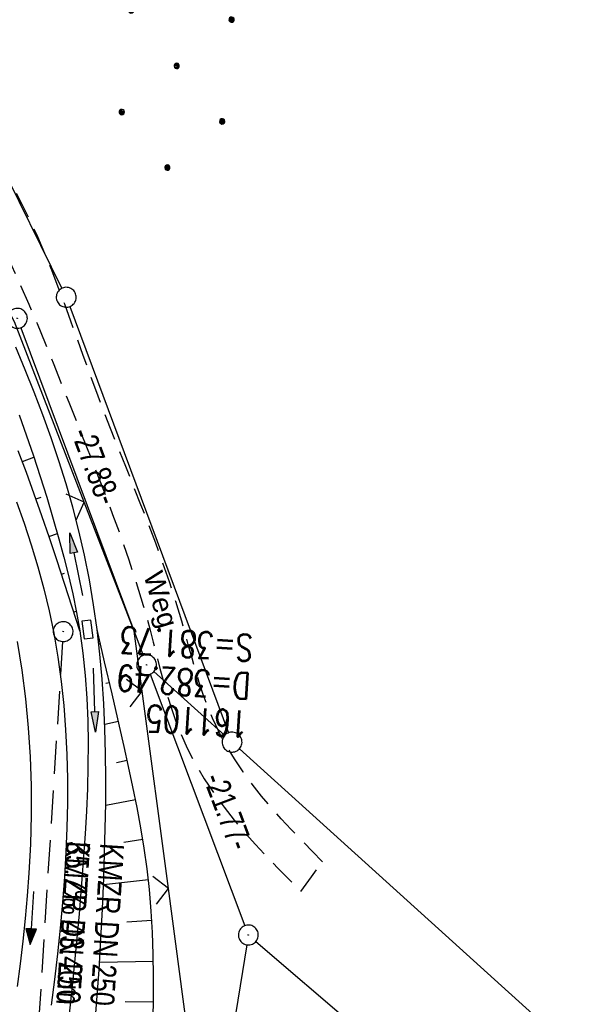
# Model space of a CAD drawing. Extents: x 510932 to 511602, y 463659 to 464636.
# Tile 51 of 81: x 511445 to 511488, y 464140 to 464215. Entities that reach past the tile are written whole.
import ezdxf

# ---------------------------------------------------------------- set-up
doc = ezdxf.new("R2010")
doc.units = 0
doc.header["$LTSCALE"] = 10
doc.header["$MEASUREMENT"] = 0
for name, pattern in [('AUSGEZOGEN', [0]), ('LT00', [0]), ('LT11', [0.3, 0.2, -0.1]), ('STRICHLINIE2', [0.375, 0.25, -0.125])]:
    doc.linetypes.add(name, pattern=pattern)
doc.layers.get('0').update_dxf_attribs({"linetype": 'LT00'})
for name, color, linetype in [('--EK_FBR', 1, 'LT00'), ('--EK_Halt-Pfeil', 4, 'LT00'), ('--EK_Haltung', 7, 'STRICHLINIE2'), ('--EK_Haltung-Text', 140, 'LT00'), ('--EK_Schacht-Text', 5, 'LT00'), ('--EL_DFK_AB_L', 21, 'LT00'), ('--EL_DFK_AB_P', 7, 'LT00'), ('--EL_Halt-Pfeil', 4, 'LT00'), ('--EL_Haltung', 182, 'STRICHLINIE2'), ('--EL_Haltung-Text', 182, 'LT00'), ('ABSTAND', 8, 'LT00'), ('DFK_AB_L', 21, 'LT00'), ('DFK_AB_P', 7, 'LT00'), ('DFK_GZPKT', 250, 'LT00'), ('DFK_KATASTER', 250, 'LT00'), ('DFK_NUTZUNG', 250, 'LT00'), ('FELDWEG_TEXT', 1, 'Continuous'), ('PFEIL', 140, 'AUSGEZOGEN'), ('V104_AFBR_BAB', 250, 'LT00'), ('V104_BOESCH', 250, 'LT00'), ('V104_BOSCHUNG', 250, 'LT00'), ('V104_ERDWEG', 250, 'LT11'), ('V104_GRABEN', 250, 'LT00'), ('V104_KA_PRUF', 182, 'LT00'), ('V104_LD_MARK', 250, 'LT00'), ('V104_SINKK', 182, 'LT00'), ('V104_ZAUN', 40, 'LT00')]:
    doc.layers.add(name, color=color, linetype=linetype)
doc.styles.add('Beschrift', font='ARIAL.TTF')
doc.styles.add('Haltungsbeschriftung', font='ARIAL.TTF', dxfattribs={"width": 0.75})
doc.styles.add('schachtbeschriftung', font='romans.shx', dxfattribs={"width": 0.75, "height": 2})
doc.styles.get("Standard").update_dxf_attribs({"font": 'ARIAL.TTF'})

# ---------------------------------------------------------------- blocks, each defined once
blk = doc.blocks.new('SYMB7010')
at = {"color": 0, "linetype": 'ByBlock'}
for points in [[(-0.031408, 0.499213), (-0.093728, 0.49134), (-0.15457, 0.475719), (-0.212975, 0.452595), (-0.268021, 0.422333), (-0.31884, 0.385411), (-0.36463, 0.342411), (-0.40467, 0.29401), (-0.438329, 0.240973), (-0.465074, 0.184136), (-0.484486, 0.124395), (-0.496256, 0.062692), (-0.5002, 0)], [(0.5002, 0), (0.496256, 0.062692), (0.484485, 0.124395), (0.465074, 0.184136), (0.438329, 0.240973), (0.40467, 0.29401), (0.36463, 0.342411), (0.31884, 0.385411), (0.268021, 0.422333), (0.212975, 0.452595), (0.15457, 0.475719), (0.093728, 0.49134), (0.031408, 0.499213), (-0.031408, 0.499213)], [(-0.5002, 0), (-0.496256, -0.062692), (-0.484486, -0.124395), (-0.465075, -0.184136), (-0.438329, -0.240973), (-0.404671, -0.29401), (-0.36463, -0.342411), (-0.31884, -0.385411), (-0.268021, -0.422333), (-0.212975, -0.452595), (-0.154571, -0.475719), (-0.093728, -0.49134), (-0.031408, -0.499213), (0.031408, -0.499213)], [(0.031408, -0.499213), (0.093728, -0.491341), (0.15457, -0.475719), (0.212975, -0.452595), (0.268021, -0.422333), (0.31884, -0.385411), (0.36463, -0.342411), (0.404671, -0.294011), (0.438329, -0.240974), (0.465075, -0.184136), (0.484486, -0.124395), (0.496256, -0.062692), (0.500201, 0)]]:
    blk.add_lwpolyline(points, dxfattribs=at)
blk = doc.blocks.new('SYMB0003')
at = {"color": 0, "linetype": 'ByBlock'}
for p, q in [((-0.015712, 0), (0.010166, 0.012015)), ((0, -0.021257), (-0.015712, 0)), ((0.010166, 0.012015), (0, -0.021257))]:
    blk.add_line(p, q, dxfattribs=at)
for points in [[(-0.031395, 0.499013), (-0.093691, 0.491144), (-0.154509, 0.475528), (-0.21289, 0.452414), (-0.267913, 0.422164), (-0.318712, 0.385257), (-0.364484, 0.342274), (-0.404509, 0.293893), (-0.438154, 0.240877), (-0.464888, 0.184062), (-0.484292, 0.124345), (-0.496058, 0.062667), (-0.5, 0)], [(0.5, 0), (0.496057, 0.062667), (0.484292, 0.124345), (0.464888, 0.184062), (0.438153, 0.240877), (0.404509, 0.293893), (0.364484, 0.342274), (0.318712, 0.385257), (0.267913, 0.422164), (0.21289, 0.452414), (0.154509, 0.475528), (0.093691, 0.491144), (0.031395, 0.499013), (-0.031395, 0.499013)], [(-0.5, 0), (-0.496058, -0.062667), (-0.484292, -0.124345), (-0.464888, -0.184062), (-0.438154, -0.240877), (-0.404509, -0.293893), (-0.364485, -0.342274), (-0.318712, -0.385257), (-0.267914, -0.422164), (-0.21289, -0.452414), (-0.154509, -0.475529), (-0.093691, -0.491144), (-0.031395, -0.499014), (0.031395, -0.499014)], [(0.031395, -0.499014), (0.093691, -0.491144), (0.154509, -0.475529), (0.21289, -0.452414), (0.267914, -0.422164), (0.318712, -0.385257), (0.364485, -0.342274), (0.404509, -0.293893), (0.438154, -0.240877), (0.464889, -0.184062), (0.484292, -0.124345), (0.496058, -0.062667), (0.5, 0)]]:
    blk.add_lwpolyline(points, dxfattribs=at)
blk = doc.blocks.new('Ackerland7')
at = {"layer": 'DFK_NUTZUNG', "color": 0, "linetype": 'ByBlock'}
for p, q in [((-4, 3.928), (-4, 3.67)), ((-3.95, 3.628), (-3.95, 3.97)), ((-3.9, 3.99), (-3.9, 3.607)), ((-3.85, 3.601), (-3.85, 3.997)), ((-3.8, 3.99), (-3.8, 3.607)), ((-3.75, 3.628), (-3.75, 3.97)), ((-3.7, 3.928), (-3.7, 3.67)), ((-3.65, 3.798), (-3.65, 3.8)), ((3.7, 3.929), (3.7, 3.671)), ((3.75, 3.629), (3.75, 3.971)), ((3.8, 3.992), (3.8, 3.608)), ((3.85, 3.602), (3.85, 3.998)), ((3.9, 3.992), (3.9, 3.608)), ((3.95, 3.629), (3.95, 3.971)), ((4, 3.929), (4, 3.671)), ((4.05, 3.799), (4.05, 3.801)), ((-7.85, 0.129), (-7.85, -0.129)), ((-7.8, -0.171), (-7.8, 0.171)), ((-7.75, 0.192), (-7.75, -0.192)), ((-7.7, -0.198), (-7.7, 0.198)), ((-7.65, 0.192), (-7.65, -0.192)), ((-7.6, -0.171), (-7.6, 0.171)), ((-7.55, 0.129), (-7.55, -0.129)), ((-7.5, -0.001), (-7.5, 0.001)), ((-0.15, 0.129), (-0.15, -0.129)), ((-0.1, -0.171), (-0.1, 0.171)), ((-0.05, 0.192), (-0.05, -0.192)), ((0, -0.198), (0, 0.198)), ((0.05, 0.192), (0.05, -0.192)), ((0.1, -0.171), (0.1, 0.171)), ((0.15, 0.129), (0.15, -0.129)), ((0.2, -0.001), (0.2, 0.001)), ((7.55, 0.129), (7.55, -0.129)), ((7.6, -0.171), (7.6, 0.171)), ((7.65, 0.192), (7.65, -0.192)), ((7.7, -0.198), (7.7, 0.198)), ((7.75, 0.192), (7.75, -0.192)), ((7.8, -0.171), (7.8, 0.171)), ((7.85, 0.129), (7.85, -0.129)), ((7.9, -0.001), (7.9, 0.001)), ((-4, -3.671), (-4, -3.929)), ((-3.95, -3.971), (-3.95, -3.629)), ((-3.9, -3.608), (-3.9, -3.992)), ((-3.85, -3.998), (-3.85, -3.602)), ((-3.8, -3.608), (-3.8, -3.992)), ((-3.75, -3.971), (-3.75, -3.629)), ((-3.7, -3.671), (-3.7, -3.929)), ((3.7, -3.671), (3.7, -3.929)), ((3.75, -3.971), (3.75, -3.629)), ((3.8, -3.608), (3.8, -3.992)), ((3.85, -3.998), (3.85, -3.602)), ((3.9, -3.608), (3.9, -3.992)), ((3.95, -3.971), (3.95, -3.629)), ((4, -3.671), (4, -3.929)), ((-3.65, -3.801), (-3.65, -3.799)), ((4.05, -3.801), (4.05, -3.799))]:
    blk.add_line(p, q, dxfattribs=at)
for points in [[(-3.65, 3.799), (-3.67, 3.886), (-3.725, 3.955), (-3.805, 3.994), (-3.894, 3.994), (-3.975, 3.955), (-4.03, 3.886), (-4.05, 3.799), (-4.03, 3.712), (-3.975, 3.642), (-3.894, 3.604), (-3.805, 3.604), (-3.725, 3.642), (-3.67, 3.712), (-3.65, 3.799)], [(4.05, 3.8), (4.03, 3.887), (3.975, 3.956), (3.894, 3.995), (3.805, 3.995), (3.725, 3.956), (3.67, 3.887), (3.65, 3.8), (3.67, 3.713), (3.725, 3.644), (3.805, 3.605), (3.894, 3.605), (3.975, 3.644), (4.03, 3.713), (4.05, 3.8)], [(-7.5, 0), (-7.52, 0.087), (-7.575, 0.156), (-7.655, 0.195), (-7.744, 0.195), (-7.825, 0.156), (-7.88, 0.087), (-7.9, 0)], [(0.2, 0), (0.18, 0.087), (0.125, 0.156), (0.045, 0.195), (-0.044, 0.195), (-0.125, 0.156), (-0.18, 0.087), (-0.2, 0)], [(-0.2, 0), (-0.18, -0.087), (-0.125, -0.156), (-0.044, -0.195), (0.045, -0.195), (0.125, -0.156), (0.18, -0.087), (0.2, 0)], [(7.9, 0), (7.88, 0.087), (7.825, 0.156), (7.744, 0.195), (7.655, 0.195), (7.575, 0.156), (7.52, 0.087), (7.5, 0)], [(7.5, 0), (7.52, -0.087), (7.575, -0.156), (7.655, -0.195), (7.744, -0.195), (7.825, -0.156), (7.88, -0.087), (7.9, 0)], [(-7.9, 0), (-7.88, -0.087), (-7.825, -0.156), (-7.744, -0.195), (-7.655, -0.195), (-7.575, -0.156), (-7.52, -0.087), (-7.5, 0)], [(-3.65, -3.8), (-3.67, -3.713), (-3.725, -3.644), (-3.805, -3.605), (-3.894, -3.605), (-3.975, -3.644), (-4.03, -3.713), (-4.05, -3.8), (-4.03, -3.887), (-3.975, -3.956), (-3.894, -3.995), (-3.805, -3.995), (-3.725, -3.956), (-3.67, -3.887), (-3.65, -3.8)], [(4.05, -3.8), (4.03, -3.713), (3.975, -3.644), (3.894, -3.605), (3.805, -3.605), (3.725, -3.644), (3.67, -3.713), (3.65, -3.8), (3.67, -3.887), (3.725, -3.956), (3.805, -3.995), (3.894, -3.995), (3.975, -3.956), (4.03, -3.887), (4.05, -3.8)]]:
    blk.add_lwpolyline(points, dxfattribs=at)
blk = doc.blocks.new('Pfreil3')
at = {"layer": 'PFEIL'}
blk.add_hatch(color=256, dxfattribs=at).paths.add_polyline_path([(-1.549, 0.273), (-1.549, -0.273), (0, 0)])
for p, q in [((-1.549, 0), (-4.831, 0)), ((-1.549, -0.273), (-1.549, 0.273)), ((-1.549, 0.273), (0, 0)), ((0, 0), (-1.549, -0.273))]:
    blk.add_line(p, q, dxfattribs=at)
blk = doc.blocks.new('SYMB0024')
at = {"color": 0, "linetype": 'ByBlock'}
for p, q in [((-0.5, 0.5), (0, 0)), ((0, 0), (0.5, 0.5))]:
    blk.add_line(p, q, dxfattribs=at)
blk = doc.blocks.new('SYMB0652')
at = {"color": 0, "linetype": 'ByBlock'}
blk.add_lwpolyline([(-0.15, -0.075), (0.15, -0.075), (0.15, 0.075), (-0.15, 0.075), (-0.15, -0.075)], dxfattribs=at)
blk = doc.blocks.new('SYMB0070')
at = {"color": 0, "linetype": 'ByBlock'}
for p, q in [((-0.5, 0), (0.2, 0)), ((0.5, 0), (0.2, 0.1)), ((0.2, 0.1), (0.2, 0)), ((0.468, 0), (0.21, 0.086)), ((0.21, 0.086), (0.21, -0.086)), ((0.21, -0.086), (0.468, 0)), ((0.22, -0.072), (0.437, 0)), ((0.23, -0.058), (0.405, 0)), ((0.24, -0.045), (0.374, 0)), ((0.342, 0), (0.25, 0.031)), ((0.25, 0.031), (0.25, -0.031)), ((0.25, -0.031), (0.342, 0)), ((0.26, -0.017), (0.31, 0)), ((0.27, -0.003), (0.279, 0))]:
    blk.add_line(p, q, dxfattribs=at)
for points in [[(0.2, 0), (0.2, -0.1), (0.5, 0)], [(0.437, 0), (0.22, 0.072), (0.22, -0.072)], [(0.405, 0), (0.23, 0.058), (0.23, -0.058)], [(0.374, 0), (0.24, 0.045), (0.24, -0.045)], [(0.31, 0), (0.26, 0.017), (0.26, -0.017)], [(0.279, 0), (0.27, 0.003), (0.27, -0.003)]]:
    blk.add_lwpolyline(points, dxfattribs=at)

msp = doc.modelspace()

# ---------------------------------------------------------------- linework, layer by layer
at = {"layer": '--EK_FBR'}
msp.add_lwpolyline([(511444.847, 464178.168), (511445.419, 464176.541), (511445.954, 464174.903), (511446.447, 464173.256), (511446.896, 464171.598), (511447.296, 464169.929), (511447.644, 464168.249), (511447.956, 464166.442), (511448.208, 464164.623), (511448.403, 464162.795), (511448.545, 464160.96), (511448.637, 464159.119), (511448.682, 464157.274), (511448.684, 464155.428), (511448.645, 464153.581), (511448.57, 464151.735), (511448.462, 464149.893), (511448.314, 464147.948), (511448.137, 464146.008), (511447.933, 464144.072), (511447.707, 464142.14), (511447.463, 464140.211)], dxfattribs=at)
at = {"layer": '--EK_Haltung'}
msp.add_line((511448.312, 464167.623), (511445.685, 464125.803), dxfattribs=at)
at = {"layer": '--EL_DFK_AB_L'}
for p, q in [((511445.172, 464191.287), (511454.388, 464166.573)), ((511454.914, 464165.168), (511462.056, 464146.202)), ((511462.199, 464144.76), (511456.151, 464107.77))]:
    msp.add_line(p, q, dxfattribs=at)
at = {"layer": '--EL_Haltung'}
msp.add_line((511448.312, 464167.623), (511445.685, 464125.803), dxfattribs=at)
at = {"layer": 'DFK_AB_L'}
for p, q in [((511445.172, 464191.287), (511454.388, 464166.573)), ((511454.914, 464165.168), (511462.056, 464146.202)), ((511462.199, 464144.76), (511456.151, 464107.77))]:
    msp.add_line(p, q, dxfattribs=at)
at = {"layer": 'DFK_KATASTER'}
for p, q in [((511442.942, 464205.027), (511448.258, 464194.253)), ((511448.852, 464192.877), (511460.828, 464160.742)), ((511455.206, 464165.366), (511460.534, 464160.543)), ((511503.024, 464122.123), (511461.647, 464159.537)), ((511462.89, 464145.013), (511519.57, 464096.557))]:
    msp.add_line(p, q, dxfattribs=at)
at = {"layer": 'V104_AFBR_BAB'}
msp.add_lwpolyline([(511444.847, 464178.168), (511445.419, 464176.541), (511445.954, 464174.903), (511446.447, 464173.256), (511446.896, 464171.598), (511447.296, 464169.929), (511447.644, 464168.249), (511447.956, 464166.442), (511448.208, 464164.623), (511448.403, 464162.795), (511448.545, 464160.96), (511448.637, 464159.119), (511448.682, 464157.274), (511448.684, 464155.428), (511448.645, 464153.581), (511448.57, 464151.735), (511448.462, 464149.893), (511448.314, 464147.948), (511448.137, 464146.008), (511447.933, 464144.072), (511447.707, 464142.14), (511447.463, 464140.211)], dxfattribs=at)
at = {"layer": 'V104_BOESCH'}
for points in [[(511449.61, 464168.422), (511449.033, 464170.213), (511448.454, 464172.003), (511447.87, 464173.792), (511447.322, 464175.446), (511446.762, 464177.096), (511446.186, 464178.74), (511445.588, 464180.377), (511444.964, 464182.004)], [(511455.132, 464139.121), (511455.167, 464140.762), (511455.177, 464142.403), (511455.156, 464144.041), (511455.1, 464145.678), (511455.004, 464147.31), (511454.863, 464148.939), (511454.683, 464150.491), (511454.464, 464152.038), (511454.209, 464153.582), (511453.926, 464155.122), (511453.618, 464156.659), (511453.291, 464158.193), (511452.952, 464159.724), (511452.604, 464161.253), (511452.045, 464163.681), (511451.482, 464166.105), (511450.916, 464168.527)]]:
    msp.add_lwpolyline(points, dxfattribs=at)
at = {"layer": 'V104_BOSCHUNG'}
for p, q in [((511445.282, 464181.186), (511446.16, 464181.522)), ((511446.314, 464178.38), (511446.695, 464178.517)), ((511447.287, 464175.55), (511447.923, 464175.765)), ((511448.227, 464172.702), (511448.46, 464172.779)), ((511449.15, 464169.85), (511449.345, 464169.913)), ((511451.169, 464167.443), (511451.047, 464167.415)), ((511451.85, 464164.521), (511451.585, 464164.461)), ((511452.525, 464161.598), (511451.489, 464161.363)), ((511453.188, 464158.663), (511452.376, 464158.488)), ((511453.812, 464155.701), (511451.564, 464155.269)), ((511454.358, 464152.7), (511452.932, 464152.478)), ((511454.785, 464149.656), (511451.404, 464149.283)), ((511455.052, 464146.582), (511453.162, 464146.462)), ((511455.166, 464143.494), (511451.107, 464143.422)), ((511455.162, 464140.43), (511453.031, 464140.458))]:
    msp.add_line(p, q, dxfattribs=at)
at = {"layer": 'V104_ERDWEG', "flags": 128}
for points in [[(511467.914, 464151.017), (511467.123, 464151.821), (511466.336, 464152.629), (511465.557, 464153.444), (511464.792, 464154.271), (511464.044, 464155.114), (511463.318, 464155.976), (511462.618, 464156.861), (511461.927, 464157.803), (511461.274, 464158.775), (511460.667, 464159.773), (511460.11, 464160.799), (511459.611, 464161.849), (511459.246, 464162.733), (511458.917, 464163.63), (511458.617, 464164.539), (511458.338, 464165.455), (511458.074, 464166.379), (511457.819, 464167.305), (511457.563, 464168.232), (511457.301, 464169.156), (511456.851, 464170.642), (511456.371, 464172.117), (511455.864, 464173.58), (511455.334, 464175.037), (511454.786, 464176.485), (511454.225, 464177.93), (511453.655, 464179.371), (511453.08, 464180.812), (511452.503, 464182.253), (511451.93, 464183.698), (511451.365, 464185.147), (511450.812, 464186.603), (511450.338, 464187.891), (511449.871, 464189.182), (511449.408, 464190.477), (511448.943, 464191.769), (511448.473, 464193.058), (511447.992, 464194.342), (511447.496, 464195.617), (511446.981, 464196.882), (511446.44, 464198.133), (511445.871, 464199.368), (511445.268, 464200.586), (511444.626, 464201.783), (511443.819, 464203.161), (511442.957, 464204.507), (511442.043, 464205.824), (511441.082, 464207.112), (511440.077, 464208.371), (511439.033, 464209.603), (511437.954, 464210.808), (511436.843, 464211.987), (511435.706, 464213.142), (511434.545, 464214.272), (511433.364, 464215.379), (511431.319, 464217.211), (511429.229, 464218.978), (511427.091, 464220.678), (511424.905, 464222.311), (511422.669, 464223.875), (511420.536, 464225.273), (511418.361, 464226.61), (511416.146, 464227.885), (511413.895, 464229.097), (511411.609, 464230.245), (511409.292, 464231.328), (511406.946, 464232.345), (511404.573, 464233.295), (511403.078, 464233.855), (511401.574, 464234.394), (511400.065, 464234.914), (511398.551, 464235.421), (511397.034, 464235.918), (511395.516, 464236.412), (511393.999, 464236.905), (511392.483, 464237.402), (511390.971, 464237.907), (511389.465, 464238.426), (511387.965, 464238.962), (511386.473, 464239.519), (511384.769, 464240.191), (511383.078, 464240.893), (511381.396, 464241.622), (511379.723, 464242.375), (511378.058, 464243.145), (511376.399, 464243.932), (511374.743, 464244.73), (511373.091, 464245.536), (511371.44, 464246.346)], [(511370.215, 464244.768), (511371.771, 464243.929), (511373.329, 464243.093), (511374.891, 464242.266), (511376.457, 464241.45), (511378.029, 464240.649), (511379.609, 464239.867), (511381.198, 464239.109), (511382.799, 464238.376), (511384.412, 464237.674), (511386.039, 464237.006), (511387.499, 464236.444), (511388.969, 464235.906), (511390.448, 464235.388), (511391.932, 464234.885), (511393.422, 464234.393), (511394.913, 464233.906), (511396.405, 464233.419), (511397.895, 464232.927), (511399.381, 464232.426), (511400.862, 464231.91), (511402.334, 464231.374), (511403.797, 464230.813), (511405.826, 464229.98), (511407.832, 464229.091), (511409.816, 464228.152), (511411.778, 464227.165), (511413.719, 464226.132), (511415.639, 464225.059), (511417.539, 464223.948), (511419.42, 464222.802), (511421.281, 464221.626), (511422.651, 464220.733), (511424.008, 464219.822), (511425.348, 464218.889), (511426.67, 464217.932), (511427.969, 464216.947), (511429.243, 464215.931), (511430.488, 464214.881), (511431.703, 464213.794), (511433.085, 464212.468), (511434.419, 464211.09), (511435.704, 464209.662), (511436.937, 464208.189), (511438.119, 464206.672), (511439.247, 464205.115), (511440.321, 464203.521), (511441.339, 464201.893), (511442.3, 464200.235), (511443.058, 464198.831), (511443.779, 464197.409), (511444.469, 464195.973), (511445.131, 464194.523), (511445.771, 464193.062), (511446.392, 464191.594), (511446.998, 464190.117), (511447.595, 464188.636), (511448.186, 464187.153), (511448.776, 464185.669), (511449.45, 464183.981), (511450.124, 464182.293), (511450.791, 464180.604), (511451.448, 464178.911), (511452.089, 464177.213), (511452.71, 464175.508), (511453.305, 464173.795), (511453.87, 464172.07), (511454.4, 464170.334), (511454.889, 464168.583), (511455.147, 464167.589), (511455.398, 464166.593), (511455.65, 464165.597), (511455.911, 464164.605), (511456.188, 464163.619), (511456.488, 464162.641), (511456.821, 464161.676), (511457.192, 464160.726), (511457.729, 464159.544), (511458.334, 464158.392), (511459, 464157.271), (511459.721, 464156.182), (511460.488, 464155.128), (511461.25, 464154.164), (511462.043, 464153.226), (511462.861, 464152.312), (511463.7, 464151.415), (511464.553, 464150.532), (511465.417, 464149.658), (511466.286, 464148.789)], [(511466.286, 464148.789), (511467.082, 464149.883), (511467.914, 464151.017)]]:
    msp.add_lwpolyline(points, dxfattribs=at)
at = {"layer": 'V104_GRABEN'}
for points in [[(511450.716, 464138.304), (511450.908, 464140.593), (511451.072, 464142.884), (511451.211, 464145.179), (511451.327, 464147.476), (511451.423, 464149.776), (511451.487, 464151.655), (511451.536, 464153.535), (511451.566, 464155.415), (511451.572, 464157.295), (511451.552, 464159.173), (511451.501, 464161.05), (511451.416, 464162.924), (511451.292, 464164.796), (511451.127, 464166.663), (511450.916, 464168.527), (511450.653, 464170.404), (511450.339, 464172.273), (511449.972, 464174.132), (511449.551, 464175.979), (511449.093, 464177.749), (511448.587, 464179.505), (511448.039, 464181.25), (511447.451, 464182.983), (511446.829, 464184.705), (511446.177, 464186.417), (511445.498, 464188.121), (511444.797, 464189.816)], [(511445.049, 464184.714), (511446.125, 464181.627), (511447.121, 464178.51), (511448.035, 464175.367), (511448.406, 464173.989), (511448.755, 464172.605), (511449.076, 464171.217), (511449.363, 464169.822), (511449.61, 464168.422), (511449.847, 464166.741), (511450.023, 464165.053), (511450.144, 464163.359), (511450.216, 464161.659), (511450.243, 464159.955), (511450.231, 464158.248), (511450.185, 464156.539), (511450.11, 464154.829), (511450.012, 464153.119), (511449.896, 464151.41), (511449.768, 464149.704), (511449.555, 464147.094), (511449.323, 464144.492), (511449.07, 464141.896), (511448.793, 464139.305)]]:
    msp.add_lwpolyline(points, dxfattribs=at)
at = {"layer": 'V104_LD_MARK'}
msp.add_lwpolyline([(511444.883, 464167.618), (511445.239, 464165.463), (511445.52, 464163.295), (511445.728, 464161.116), (511445.866, 464158.93), (511445.938, 464156.739), (511445.946, 464154.546), (511445.893, 464152.355), (511445.783, 464150.168), (511445.658, 464148.453), (511445.503, 464146.742), (511445.322, 464145.034), (511445.117, 464143.329), (511444.894, 464141.627)], dxfattribs=at)
at = {"layer": 'V104_ZAUN'}
for p, q in [((511456.298, 464149.003), (511454.321, 464163.872)), ((511458.276, 464134.134), (511456.298, 464149.003))]:
    msp.add_line(p, q, dxfattribs=at)
for points in [[(511449.951, 464178.128), (511444.68, 464191.735), (511444.494, 464192.097)], [(511454.321, 464163.872), (511453.718, 464168.404), (511449.951, 464178.128)]]:
    msp.add_lwpolyline(points, dxfattribs=at)

# ---------------------------------------------------------------- block references
at = {"layer": '--EK_Halt-Pfeil', "xscale": 3.999999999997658, "yscale": 4, "zscale": 4, "rotation": 266.4070700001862}
msp.add_blockref('SYMB0070', (511446.001, 464146.776), dxfattribs=at)
at = {"layer": '--EL_DFK_AB_P', "xscale": 1.500000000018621, "yscale": 1.5, "zscale": 1.5, "rotation": 264.7377099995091}
for p in [(511444.91, 464191.99), (511454.65, 464165.87), (511462.32, 464145.499)]:
    msp.add_blockref('SYMB0003', p, dxfattribs=at)
at = {"layer": '--EL_Halt-Pfeil', "xscale": 3.999999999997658, "yscale": 4, "zscale": 4, "rotation": 266.4070700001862}
msp.add_blockref('SYMB0070', (511446.001, 464146.776), dxfattribs=at)
at = {"layer": 'DFK_AB_P', "xscale": 1.500000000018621, "yscale": 1.5, "zscale": 1.5, "rotation": 264.7377099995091}
for p in [(511444.91, 464191.99), (511454.65, 464165.87), (511462.32, 464145.499)]:
    msp.add_blockref('SYMB0003', p, dxfattribs=at)
at = {"layer": 'DFK_GZPKT', "xscale": 1.500000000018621, "yscale": 1.5, "zscale": 1.5, "rotation": 264.7377099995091}
for p in [(511448.59, 464193.58), (511461.09, 464160.04)]:
    msp.add_blockref('SYMB7010', p, dxfattribs=at)
at = {"layer": 'DFK_NUTZUNG', "rotation": 264.7376999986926}
msp.add_blockref('Ackerland7', (511456.917, 464211.023), dxfattribs=at)
at = {"layer": 'PFEIL'}
for p, rotation in [((511448.855, 464175.824), 101.60653912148), ((511450.793, 464160.791), 271.6719385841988)]:
    msp.add_blockref('Pfreil3', p, dxfattribs=dict(at, rotation=rotation))
at = {"layer": 'V104_KA_PRUF', "xscale": 1.499999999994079, "yscale": 1.5, "zscale": 1.5, "rotation": 264.4991999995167}
msp.add_blockref('SYMB0003', (511448.359, 464168.372), dxfattribs=at)
at = {"layer": 'V104_SINKK', "xscale": 4.499999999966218, "yscale": 4.5, "zscale": 4.5, "rotation": 278.071589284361}
msp.add_blockref('SYMB0652', (511450.194, 464168.532), dxfattribs=at)
at = {"layer": 'V104_ZAUN', "yscale": 2.099999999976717, "zscale": 2.1}
for p, xscale, rotation in [((511449.951, 464178.128), 2.100000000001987, 111.1768500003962), ((511454.321, 464163.872), 2.100000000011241, 97.57611000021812), ((511456.298, 464149.003), 2.100000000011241, 97.57611000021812)]:
    msp.add_blockref('SYMB0024', p, dxfattribs=dict(at, xscale=xscale, rotation=rotation))

# ---------------------------------------------------------------- texts
at = {"layer": '--EK_Haltung-Text', "style": 'Haltungsbeschriftung', "width": 0.75}
for s, p in [('35.7‰ 43.40m', (511448.61, 464152.619)), ('KMZR DN 250', (511451.165, 464152.459))]:
    msp.add_text(s, height=1.8, rotation=-93.59293, dxfattribs=at).set_placement(p)
at = {"layer": '--EK_Schacht-Text', "style": 'schachtbeschriftung', "width": 0.75}
for s, p in [('S=381.73', (511462.719, 464168.129)), ('D=382.49', (511462.538, 464165.254)), ('161105', (511462.358, 464162.38))]:
    msp.add_text(s, height=2, rotation=-183.59293, dxfattribs=at).set_placement(p)
at = {"layer": '--EL_Haltung-Text', "style": 'Haltungsbeschriftung', "width": 0.75}
msp.add_text('KMZR DN 250', height=1.8, rotation=-93.59293, dxfattribs=at).set_placement((511448.61, 464152.619))
at = {"layer": 'ABSTAND', "width": 0.75}
for s, rotation, p in [(' -27.88-', -69.55118, (511448.75, 464183.85)), (' -21.77-', -69.3682, (511458.704, 464157.808))]:
    msp.add_text(s, height=1.8, rotation=rotation, dxfattribs=at).set_placement(p)
at = {"layer": 'FELDWEG_TEXT', "insert": (511453.961, 464172.516), "char_height": 1.5, "attachment_point": 7, "rotation": 286.80796, "style": 'Beschrift'}
msp.add_mtext('Weg', dxfattribs=at)

doc.saveas('drawing.dxf')
